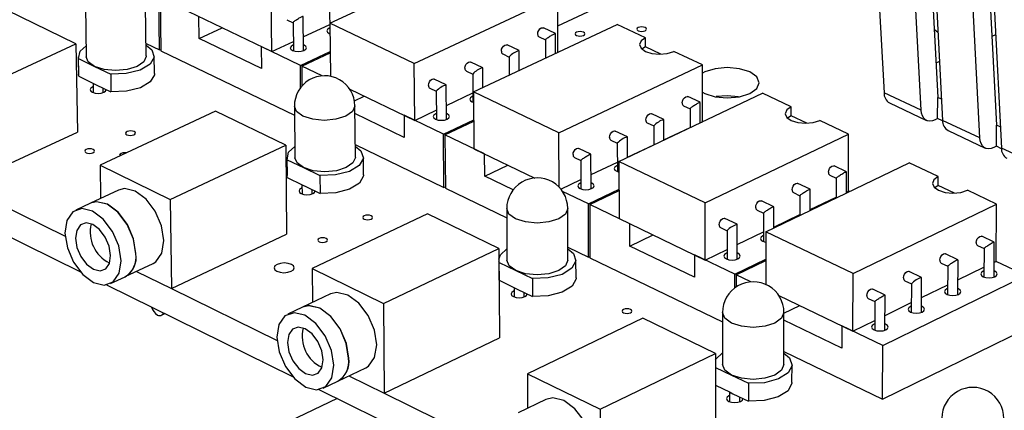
# Model space of a CAD drawing. Extents: x 64 to 144, y 97 to 234.
# Tile 5 of 16: x 88 to 110, y 170 to 179. Entities that reach past the tile are written whole.
import ezdxf

# ---------------------------------------------------------------- set-up
doc = ezdxf.new("R2010")
doc.units = 0
doc.layers.get('0').update_dxf_attribs({"linetype": 'CONTINUOUS'})

msp = doc.modelspace()

# ---------------------------------------------------------------- linework, layer by layer
at = {"color": 7, "linetype": 'CONTINUOUS'}
for p, q in [((95.088, 179.009), (98.277, 180.493)), ((107.245, 180.475), (107.409, 177.462)), ((108.45, 180.268), (108.605, 177.357)), ((108.234, 177.073), (108.073, 180.089)), ((100.155, 178.949), (102.06, 179.843)), ((108.552, 179.865), (108.711, 176.848)), ((91.297, 178.412), (91.281, 179.585)), ((91.312, 179.57), (91.328, 178.397)), ((93.796, 178.376), (93.782, 179.634)), ((96.964, 178.112), (100.153, 179.605)), ((100.157, 178.361), (100.153, 179.605)), ((109.761, 179.657), (109.911, 176.742)), ((89.654, 179.398), (89.671, 178.26)), ((91.004, 178.279), (90.988, 179.416)), ((95.082, 179.397), (95.088, 178.771)), ((109.54, 176.457), (109.383, 179.478)), ((89.442, 178.552), (87.904, 179.297)), ((91.943, 179.267), (93.796, 178.376)), ((92.18, 178.666), (92.174, 179.156)), ((94.499, 178.396), (94.492, 179.159)), ((109.864, 179.253), (110.019, 176.232)), ((92.18, 178.666), (92.695, 178.905)), ((94.131, 179.086), (94.27, 179.019)), ((94.27, 179.02), (94.277, 178.393)), ((94.496, 178.702), (95.086, 178.976)), ((96.964, 178.112), (95.088, 179.009)), ((95.088, 179.009), (95.099, 177.827)), ((98.284, 177.48), (101.473, 178.98)), ((100.101, 178.777), (99.835, 178.903)), ((102.104, 178.681), (101.473, 178.98)), ((108.524, 178.877), (108.608, 178.807)), ((93.569, 177.997), (92.18, 178.666)), ((99.739, 178.702), (99.88, 178.635)), ((100.104, 178.336), (100.102, 178.775)), ((102.104, 178.484), (102.104, 178.681)), ((109.89, 178.752), (109.809, 178.714)), ((86.876, 177.367), (89.442, 178.552)), ((89.442, 178.552), (89.472, 176.586)), ((91, 178.555), (91.297, 178.412)), ((94.432, 178.07), (93.563, 178.488)), ((93.563, 178.488), (93.569, 177.997)), ((93.796, 178.376), (94.275, 178.599)), ((99.294, 178.398), (99.028, 178.524)), ((99.88, 178.636), (99.881, 178.231)), ((102.104, 178.484), (102.025, 178.433)), ((102.45, 178.32), (102.104, 178.484)), ((89.493, 178.258), (89.499, 177.866)), ((89.503, 177.829), (89.497, 178.22)), ((89.497, 178.22), (89.855, 178.047)), ((91.187, 177.889), (91.182, 178.281)), ((91.297, 178.412), (91.327, 178.426)), ((91.328, 178.397), (94.301, 176.961)), ((94.432, 178.07), (95.094, 178.379)), ((94.463, 178.055), (95.094, 178.35)), ((98.932, 178.323), (99.073, 178.256)), ((99.073, 178.257), (99.075, 177.851)), ((99.297, 177.956), (99.295, 178.396)), ((103.37, 178.082), (102.736, 178.382)), ((89.855, 178.047), (90.214, 177.873)), ((94.436, 177.574), (94.432, 178.07)), ((94.463, 178.055), (94.467, 177.611)), ((94.917, 177.837), (94.463, 178.055)), ((96.973, 176.848), (96.964, 178.112)), ((98.485, 178.018), (98.219, 178.145)), ((98.488, 177.576), (98.486, 178.016)), ((100.181, 176.572), (103.37, 178.082)), ((103.37, 176.818), (103.37, 178.082)), ((108.642, 178.157), (108.564, 178.12)), ((89.503, 177.829), (89.499, 177.866)), ((89.503, 177.829), (89.831, 177.67)), ((90.214, 177.873), (90.22, 177.481)), ((98.123, 177.943), (98.263, 177.876)), ((98.263, 177.877), (98.267, 177.249)), ((89.824, 177.673), (89.827, 177.465)), ((89.831, 177.67), (89.891, 177.64)), ((89.891, 177.64), (90.22, 177.481)), ((90.05, 177.469), (90.048, 177.564)), ((97.311, 177.562), (97.451, 177.494)), ((97.673, 177.637), (97.408, 177.764)), ((97.679, 176.868), (97.675, 177.635)), ((95.529, 177.543), (96.973, 176.848)), ((95.634, 177.284), (95.853, 177.387)), ((97.451, 177.496), (97.456, 176.866)), ((97.677, 177.18), (98.266, 177.456)), ((100.181, 176.572), (98.284, 177.48)), ((98.284, 177.48), (98.292, 176.215)), ((101.516, 175.933), (104.705, 177.45)), ((103.319, 177.249), (103.05, 177.376)), ((105.342, 177.148), (104.705, 177.45)), ((108.234, 177.073), (107.409, 177.462)), ((108.602, 176.886), (108.605, 177.357)), ((108.686, 177.318), (108.605, 177.357)), ((94.299, 177.16), (94.311, 176.016)), ((95.654, 176.028), (95.644, 177.172)), ((102.954, 177.174), (103.096, 177.106)), ((103.32, 176.791), (103.32, 177.247)), ((105.342, 176.95), (105.342, 177.148)), ((107.531, 177.236), (108.356, 176.847)), ((92.543, 177.051), (89.977, 175.854)), ((94.106, 176.294), (92.543, 177.051)), ((96.742, 176.469), (95.646, 176.997)), ((97.616, 176.539), (96.738, 176.961)), ((96.738, 176.961), (96.742, 176.469)), ((96.973, 176.848), (97.454, 177.075)), ((102.512, 176.865), (102.243, 176.993)), ((103.096, 177.107), (103.096, 176.685)), ((105.342, 176.95), (105.263, 176.899)), ((105.694, 176.783), (105.342, 176.95)), ((97.616, 176.539), (98.288, 176.856)), ((97.647, 176.524), (98.288, 176.826)), ((102.146, 176.791), (102.289, 176.723)), ((102.289, 176.724), (102.289, 176.301)), ((102.514, 176.408), (102.513, 176.864)), ((102.514, 176.411), (103.096, 176.688)), ((103.32, 176.795), (103.37, 176.818)), ((103.374, 176.817), (103.37, 176.818)), ((106.622, 176.542), (105.982, 176.845)), ((108.602, 176.886), (108.544, 176.858)), ((108.712, 176.834), (108.602, 176.886)), ((109.54, 176.457), (108.711, 176.848)), ((109.907, 176.271), (109.911, 176.742)), ((109.995, 176.702), (109.911, 176.742)), ((86.912, 175.396), (89.472, 176.586)), ((97.624, 175.358), (97.616, 176.539)), ((97.647, 176.524), (97.655, 175.342)), ((98.528, 176.101), (97.647, 176.524)), ((100.185, 175.36), (100.181, 176.572)), ((101.703, 176.481), (101.434, 176.61)), ((101.705, 176.023), (101.704, 176.48)), ((103.433, 175.016), (106.622, 176.542)), ((106.618, 175.274), (106.622, 176.542)), ((108.833, 176.622), (109.661, 176.232)), ((91.539, 175.091), (94.106, 176.294)), ((94.106, 176.294), (94.126, 174.318)), ((95.652, 176.309), (97.624, 175.358)), ((101.337, 176.407), (101.479, 176.339)), ((101.479, 176.34), (101.48, 175.709)), ((101.705, 176.027), (102.289, 176.304)), ((109.907, 176.271), (109.849, 176.243)), ((110.02, 176.218), (109.907, 176.271)), ((95.837, 175.636), (95.833, 176.03)), ((98.292, 176.215), (99.643, 175.565)), ((98.53, 175.608), (98.528, 176.101)), ((100.891, 176.096), (100.622, 176.225)), ((100.894, 175.324), (100.892, 176.094)), ((110.851, 175.839), (110.019, 176.232)), ((89.977, 175.854), (91.539, 175.091)), ((89.977, 175.854), (89.988, 175.112)), ((94.131, 176.014), (94.136, 175.621)), ((94.141, 175.579), (94.137, 175.972)), ((94.137, 175.972), (94.5, 175.796)), ((98.53, 175.608), (99.046, 175.852)), ((100.525, 176.021), (100.667, 175.953)), ((100.667, 175.954), (100.669, 175.323)), ((100.894, 175.641), (101.48, 175.92)), ((103.433, 175.016), (101.516, 175.933)), ((101.516, 175.933), (101.518, 174.663)), ((104.783, 174.37), (107.972, 175.903)), ((106.572, 175.704), (106.3, 175.833)), ((108.616, 175.598), (107.972, 175.903)), ((94.141, 175.579), (94.136, 175.621)), ((94.5, 175.796), (94.865, 175.619)), ((94.865, 175.619), (94.868, 175.225)), ((99.161, 175.304), (98.53, 175.608)), ((106.204, 175.629), (106.347, 175.561)), ((106.572, 175.23), (106.573, 175.702)), ((108.615, 175.399), (108.616, 175.598)), ((85.476, 175.481), (89.541, 173.478)), ((86.913, 175.396), (89.201, 174.271)), ((94.141, 175.579), (94.474, 175.417)), ((94.466, 175.421), (94.468, 175.212)), ((94.474, 175.417), (94.535, 175.387)), ((94.535, 175.387), (94.868, 175.225)), ((97.624, 175.358), (97.655, 175.372)), ((100.221, 175.321), (100.669, 175.534)), ((105.765, 175.316), (105.493, 175.446)), ((106.347, 175.562), (106.346, 175.121)), ((108.615, 175.399), (108.537, 175.348)), ((108.974, 175.229), (108.615, 175.399)), ((90.388, 175.299), (89.768, 175.009)), ((94.692, 175.214), (94.691, 175.311)), ((97.655, 175.342), (99.021, 174.683)), ((100.835, 174.992), (100.26, 175.268)), ((100.835, 174.992), (101.517, 175.317)), ((100.867, 174.977), (101.517, 175.286)), ((105.396, 175.242), (105.54, 175.173)), ((105.54, 175.174), (105.539, 174.733)), ((105.765, 174.842), (105.766, 175.315)), ((106.572, 175.252), (106.618, 175.274)), ((106.64, 175.263), (106.618, 175.274)), ((109.91, 174.985), (109.263, 175.292)), ((89.765, 175.007), (89.438, 174.854)), ((91.539, 175.091), (91.566, 173.108)), ((100.839, 173.805), (100.835, 174.992)), ((100.867, 174.977), (100.87, 173.79)), ((101.757, 174.549), (100.867, 174.977)), ((103.433, 173.743), (103.433, 175.016)), ((104.956, 174.928), (104.684, 175.058)), ((105.765, 174.864), (106.346, 175.143)), ((106.721, 173.442), (109.91, 174.985)), ((109.901, 173.712), (109.91, 174.985)), ((97.257, 174.769), (94.69, 173.552)), ((98.846, 174), (97.257, 174.769)), ((99.02, 174.886), (99.025, 173.736)), ((100.38, 173.741), (100.376, 174.891)), ((104.587, 174.853), (104.73, 174.785)), ((104.73, 174.786), (104.73, 174.153)), ((104.956, 174.453), (104.957, 174.926)), ((104.956, 174.475), (105.539, 174.755)), ((101.518, 174.663), (103.433, 173.743)), ((101.758, 174.053), (101.757, 174.549)), ((104.144, 174.538), (103.873, 174.668)), ((104.145, 173.763), (104.145, 174.537)), ((91.566, 173.108), (94.126, 174.318)), ((101.758, 174.053), (102.274, 174.3)), ((103.775, 174.464), (103.919, 174.395)), ((103.919, 174.396), (103.918, 173.762)), ((104.145, 174.085), (104.73, 174.366)), ((104.783, 174.37), (104.781, 173.199)), ((106.721, 173.442), (104.783, 174.37)), ((109.489, 174.067), (109.634, 173.998)), ((109.861, 174.142), (109.586, 174.272)), ((109.857, 173.364), (109.862, 174.14)), ((96.279, 172.777), (98.846, 174)), ((98.846, 174), (98.856, 172.013)), ((100.379, 174.027), (100.839, 173.805)), ((103.193, 173.362), (101.758, 174.053)), ((104.09, 173.427), (103.193, 173.858)), ((103.193, 173.858), (103.193, 173.362)), ((103.433, 173.743), (103.919, 173.976)), ((109.054, 173.75), (108.779, 173.881)), ((109.634, 173.999), (109.63, 173.366)), ((90.537, 173.373), (91.156, 173.665)), ((98.851, 173.688), (98.847, 173.705)), ((98.851, 173.688), (99.22, 173.509)), ((98.853, 173.292), (98.851, 173.688)), ((100.562, 173.346), (100.56, 173.742)), ((100.839, 173.805), (100.87, 173.821)), ((100.87, 173.79), (103.817, 172.368)), ((104.09, 173.427), (104.782, 173.76)), ((104.122, 173.412), (104.782, 173.729)), ((108.682, 173.676), (108.827, 173.606)), ((109.05, 172.972), (109.055, 173.749)), ((109.859, 173.692), (109.901, 173.712)), ((110.565, 173.396), (109.901, 173.712)), ((90.787, 173.491), (91.566, 173.108)), ((94.69, 173.552), (94.698, 172.798)), ((94.69, 173.552), (96.279, 172.777)), ((99.22, 173.509), (99.59, 173.329)), ((104.09, 173.121), (104.09, 173.427)), ((104.122, 173.412), (104.122, 173.144)), ((104.445, 173.256), (104.122, 173.412)), ((106.717, 172.164), (106.721, 173.442)), ((108.245, 173.357), (107.97, 173.488)), ((108.827, 173.607), (108.823, 172.973)), ((109.052, 173.3), (109.632, 173.581)), ((90.123, 173.191), (94.254, 171.156)), ((90.207, 173.218), (90.533, 173.371)), ((98.853, 173.292), (98.849, 173.309)), ((98.853, 173.292), (99.191, 173.128)), ((99.59, 173.329), (99.592, 172.933)), ((107.381, 171.845), (110.565, 173.396)), ((107.872, 173.283), (108.018, 173.214)), ((108.018, 173.214), (108.015, 172.579)), ((108.242, 172.578), (108.246, 173.356)), ((108.244, 172.907), (108.825, 173.189)), ((91.566, 173.108), (93.912, 171.955)), ((95.102, 172.99), (94.481, 172.695)), ((99.183, 173.132), (99.184, 172.921)), ((99.191, 173.128), (99.253, 173.098)), ((99.253, 173.098), (99.592, 172.933)), ((99.41, 172.922), (99.41, 173.022)), ((107.434, 172.963), (107.159, 173.095)), ((107.431, 172.184), (107.434, 172.962)), ((96.279, 172.777), (96.295, 170.783)), ((105.067, 172.957), (106.717, 172.164)), ((107.06, 172.889), (107.206, 172.82)), ((107.206, 172.821), (107.203, 172.184)), ((107.432, 172.512), (108.016, 172.796)), ((91.341, 172.514), (91.405, 172.544)), ((91.419, 172.553), (91.405, 172.544)), ((94.478, 172.694), (94.151, 172.538)), ((103.817, 172.575), (103.817, 171.419)), ((105.182, 171.417), (105.184, 172.574)), ((105.184, 172.561), (105.537, 172.732)), ((102.049, 172.45), (99.481, 171.213)), ((103.663, 171.668), (102.049, 172.45)), ((106.472, 171.783), (105.184, 172.404)), ((106.717, 172.164), (107.204, 172.401)), ((106.474, 172.281), (106.472, 171.783)), ((107.381, 171.845), (106.474, 172.281)), ((107.376, 170.65), (110.556, 172.205)), ((96.295, 170.783), (98.856, 172.013)), ((101.096, 170.425), (103.663, 171.668)), ((103.663, 171.668), (103.663, 169.67)), ((105.183, 171.708), (107.376, 170.65)), ((107.376, 170.65), (107.381, 171.845)), ((95.266, 171.051), (95.885, 171.347)), ((99.481, 171.213), (101.096, 170.425)), ((99.481, 171.213), (99.485, 170.446)), ((103.663, 171.356), (104.017, 171.184)), ((105.363, 171.019), (105.364, 171.417)), ((94.936, 170.893), (95.262, 171.049)), ((95.511, 171.168), (96.295, 170.783)), ((104.017, 171.184), (104.393, 171.002)), ((104.393, 171.002), (104.393, 170.604)), ((94.845, 170.864), (99.044, 168.796)), ((96.295, 170.784), (98.699, 169.601)), ((103.663, 170.958), (103.985, 170.802)), ((103.977, 170.806), (103.977, 170.594)), ((103.985, 170.802), (104.048, 170.771)), ((95.248, 170.666), (84.14, 165.342)), ((99.892, 170.643), (99.272, 170.343)), ((104.048, 170.771), (104.393, 170.604)), ((104.204, 170.594), (104.205, 170.695)), ((101.096, 170.425), (101.101, 168.42))]:
    msp.add_line(p, q, dxfattribs=at)
for points in [[(94.272, 179.018), (94.271, 179.019), (94.271, 179.022), (94.274, 179.027), (94.28, 179.034), (94.289, 179.042), (94.301, 179.052), (94.316, 179.064), (94.332, 179.075), (94.35, 179.088), (94.369, 179.1), (94.388, 179.112), (94.407, 179.124), (94.426, 179.134), (94.443, 179.143), (94.458, 179.151), (94.47, 179.156), (94.48, 179.16), (94.487, 179.161), (94.491, 179.161)], [(95.089, 178.904), (95.074, 178.897), (95.034, 178.87), (95.02, 178.838), (95.032, 178.806), (95.07, 178.779), (95.09, 178.77)], [(99.708, 178.765), (99.714, 178.806), (99.731, 178.846), (99.757, 178.879), (99.787, 178.901), (99.817, 178.907), (99.835, 178.903)], [(101.943, 178.841), (101.977, 178.83), (102.019, 178.826), (102.06, 178.83), (102.095, 178.841), (102.118, 178.857), (102.126, 178.877), (102.118, 178.896), (102.095, 178.912), (102.06, 178.923), (102.019, 178.927), (101.978, 178.923), (101.943, 178.912), (101.92, 178.896), (101.911, 178.877), (101.919, 178.857), (101.943, 178.841)], [(99.881, 178.634), (99.88, 178.635), (99.88, 178.638), (99.883, 178.643), (99.89, 178.65), (99.899, 178.658), (99.912, 178.668), (99.927, 178.679), (99.943, 178.691), (99.961, 178.704), (99.98, 178.716), (100, 178.728), (100.019, 178.74), (100.037, 178.75), (100.054, 178.759), (100.069, 178.767), (100.082, 178.772), (100.092, 178.776), (100.098, 178.777), (100.101, 178.777)], [(100.574, 178.736), (100.608, 178.725), (100.649, 178.721), (100.691, 178.725), (100.726, 178.736), (100.749, 178.752), (100.757, 178.771), (100.749, 178.791), (100.726, 178.807), (100.692, 178.818), (100.65, 178.822), (100.609, 178.818), (100.574, 178.807), (100.551, 178.791), (100.542, 178.771), (100.55, 178.752), (100.574, 178.736)], [(102.104, 178.681), (102.007, 178.612), (101.972, 178.531), (102.006, 178.45), (102.103, 178.382), (102.248, 178.336), (102.419, 178.319), (102.591, 178.336), (102.736, 178.382)], [(89.497, 178.22), (89.534, 178.384), (89.667, 178.505)], [(91.001, 178.523), (91.13, 178.415), (91.18, 178.253), (91.088, 178.094), (90.869, 177.965), (90.56, 177.887), (90.214, 177.873)], [(94.275, 178.525), (94.262, 178.52), (94.223, 178.493), (94.208, 178.46), (94.221, 178.428), (94.259, 178.401), (94.316, 178.383), (94.384, 178.376), (94.452, 178.383), (94.51, 178.401)], [(94.51, 178.401), (94.55, 178.428), (94.565, 178.46), (94.552, 178.493), (94.514, 178.52), (94.498, 178.527)], [(98.901, 178.386), (98.906, 178.427), (98.924, 178.467), (98.949, 178.5), (98.98, 178.522), (99.01, 178.529), (99.028, 178.524)], [(89.855, 178.047), (89.716, 178.149), (89.671, 178.26)], [(91.004, 178.279), (91.004, 178.27), (90.948, 178.149), (90.799, 178.047), (90.579, 177.978), (90.323, 177.954), (90.069, 177.978), (89.855, 178.047)], [(98.091, 178.006), (98.097, 178.047), (98.114, 178.087), (98.14, 178.12), (98.17, 178.142), (98.201, 178.149), (98.219, 178.145)], [(103.37, 177.474), (103.422, 177.446), (103.653, 177.373), (103.925, 177.347), (104.197, 177.373), (104.428, 177.446), (104.581, 177.556), (104.635, 177.685), (104.58, 177.814), (104.426, 177.923), (104.196, 177.996), (103.924, 178.021), (103.652, 177.996), (103.422, 177.923), (103.37, 177.895)], [(91.187, 177.889), (91.185, 177.862), (91.093, 177.703), (90.875, 177.573), (90.566, 177.495), (90.22, 177.481)], [(89.825, 177.597), (89.815, 177.592), (89.775, 177.565), (89.76, 177.533), (89.772, 177.5), (89.809, 177.473)], [(97.279, 177.625), (97.285, 177.666), (97.302, 177.706), (97.328, 177.74), (97.359, 177.762), (97.389, 177.768), (97.408, 177.764)], [(89.809, 177.473), (89.866, 177.455), (89.934, 177.448), (90.002, 177.455), (90.06, 177.473), (90.1, 177.5), (90.115, 177.532)], [(98.266, 177.382), (98.252, 177.376), (98.213, 177.348), (98.199, 177.316), (98.212, 177.283), (98.25, 177.256), (98.286, 177.242)], [(102.923, 177.237), (102.929, 177.278), (102.946, 177.318), (102.972, 177.352), (103.002, 177.374), (103.032, 177.381), (103.05, 177.376)], [(104.175, 177.374), (103.924, 177.396), (103.679, 177.375)], [(103.097, 177.106), (103.096, 177.106), (103.096, 177.109), (103.1, 177.114), (103.106, 177.121), (103.116, 177.129), (103.129, 177.139), (103.144, 177.151), (103.161, 177.163), (103.179, 177.175), (103.198, 177.188), (103.218, 177.2), (103.237, 177.211), (103.255, 177.222), (103.272, 177.231), (103.287, 177.238), (103.3, 177.244), (103.31, 177.247), (103.316, 177.249), (103.319, 177.249)], [(105.342, 177.148), (105.245, 177.078), (105.212, 176.996), (105.246, 176.914), (105.344, 176.845), (105.491, 176.799), (105.663, 176.782), (105.836, 176.799), (105.982, 176.845)], [(97.455, 177), (97.441, 176.994), (97.401, 176.966), (97.387, 176.934), (97.4, 176.901), (97.438, 176.874), (97.496, 176.855), (97.564, 176.849), (97.633, 176.855), (97.692, 176.874)], [(97.692, 176.874), (97.731, 176.901), (97.745, 176.934), (97.732, 176.966), (97.694, 176.994), (97.679, 177.001)], [(102.115, 176.854), (102.121, 176.895), (102.138, 176.935), (102.164, 176.969), (102.195, 176.991), (102.225, 176.998), (102.243, 176.993)], [(108.544, 176.858), (108.486, 176.837), (108.43, 176.831), (108.378, 176.839), (108.332, 176.861), (108.293, 176.897), (108.263, 176.946), (108.244, 177.005), (108.234, 177.073)], [(90.576, 176.527), (90.61, 176.516), (90.652, 176.512), (90.693, 176.516), (90.729, 176.527), (90.753, 176.544), (90.762, 176.564), (90.755, 176.583), (90.732, 176.6), (90.698, 176.611), (90.656, 176.615), (90.615, 176.611), (90.579, 176.6), (90.555, 176.583), (90.546, 176.564), (90.553, 176.544), (90.576, 176.527)], [(101.306, 176.47), (101.312, 176.511), (101.329, 176.551), (101.355, 176.585), (101.385, 176.607), (101.416, 176.614), (101.434, 176.61)], [(94.137, 175.972), (94.171, 176.138), (94.308, 176.265)], [(95.652, 176.277), (95.779, 176.17), (95.832, 176.006), (95.742, 175.844), (95.524, 175.713), (95.214, 175.633), (94.865, 175.619)], [(109.849, 176.243), (109.791, 176.222), (109.735, 176.215), (109.683, 176.223), (109.637, 176.246), (109.599, 176.282), (109.569, 176.33), (109.549, 176.39), (109.54, 176.457)], [(89.667, 176.129), (89.701, 176.118), (89.743, 176.114), (89.784, 176.118), (89.82, 176.129), (89.844, 176.146), (89.854, 176.166), (89.846, 176.186), (89.824, 176.202), (89.789, 176.214), (89.748, 176.218), (89.706, 176.214), (89.67, 176.202), (89.646, 176.186), (89.637, 176.166), (89.644, 176.146), (89.667, 176.129)], [(90.557, 176.124), (90.524, 176.127), (90.482, 176.123), (90.446, 176.112), (90.422, 176.095), (90.413, 176.075), (90.417, 176.059)], [(95.654, 176.028), (95.654, 176.023), (95.6, 175.9), (95.451, 175.796), (95.231, 175.726), (94.973, 175.702), (94.716, 175.726), (94.5, 175.796)], [(100.494, 176.085), (100.5, 176.126), (100.517, 176.166), (100.543, 176.2), (100.573, 176.222), (100.604, 176.229), (100.622, 176.225)], [(100.668, 175.953), (100.668, 175.953), (100.668, 175.956), (100.671, 175.961), (100.678, 175.968), (100.687, 175.976), (100.7, 175.986), (100.715, 175.998), (100.732, 176.01), (100.75, 176.022), (100.769, 176.034), (100.789, 176.047), (100.808, 176.058), (100.827, 176.069), (100.844, 176.078), (100.859, 176.085), (100.871, 176.091), (100.881, 176.095), (100.888, 176.096), (100.891, 176.096)], [(94.5, 175.796), (94.358, 175.9), (94.311, 176.016)], [(101.48, 175.844), (101.465, 175.837), (101.426, 175.809), (101.412, 175.777), (101.426, 175.744), (101.465, 175.716), (101.516, 175.699)], [(106.173, 175.693), (106.179, 175.734), (106.196, 175.774), (106.222, 175.808), (106.252, 175.83), (106.283, 175.837), (106.3, 175.833)], [(95.837, 175.636), (95.836, 175.612), (95.745, 175.45), (95.527, 175.319), (95.217, 175.239), (94.868, 175.225)], [(106.348, 175.56), (106.348, 175.561), (106.348, 175.563), (106.351, 175.568), (106.358, 175.575), (106.368, 175.584), (106.381, 175.594), (106.396, 175.605), (106.413, 175.617), (106.432, 175.629), (106.451, 175.642), (106.471, 175.654), (106.49, 175.666), (106.509, 175.676), (106.526, 175.685), (106.541, 175.693), (106.553, 175.699), (106.563, 175.702), (106.57, 175.704), (106.572, 175.704)], [(108.616, 175.598), (108.52, 175.527), (108.487, 175.445), (108.522, 175.362), (108.622, 175.292), (108.77, 175.245), (108.943, 175.228), (109.117, 175.245), (109.263, 175.292)], [(100.669, 175.458), (100.654, 175.451), (100.615, 175.423), (100.601, 175.39), (100.614, 175.358), (100.653, 175.33), (100.711, 175.311), (100.78, 175.304), (100.849, 175.311), (100.907, 175.33)], [(100.907, 175.33), (100.947, 175.358), (100.961, 175.39), (100.947, 175.423), (100.909, 175.451), (100.894, 175.458)], [(105.365, 175.306), (105.371, 175.346), (105.389, 175.387), (105.414, 175.421), (105.445, 175.443), (105.475, 175.45), (105.493, 175.446)], [(91.156, 173.665), (91.22, 173.705), (91.352, 173.895), (91.396, 174.175), (91.344, 174.502), (91.205, 174.826), (91, 175.097), (90.76, 175.274), (90.522, 175.331), (90.388, 175.299)], [(94.467, 175.345), (94.455, 175.34), (94.415, 175.312), (94.401, 175.279), (94.413, 175.247), (94.451, 175.219)], [(94.451, 175.219), (94.509, 175.2), (94.577, 175.194), (94.646, 175.2), (94.705, 175.219), (94.744, 175.247), (94.759, 175.279)], [(105.541, 175.173), (105.54, 175.173), (105.54, 175.176), (105.544, 175.181), (105.551, 175.188), (105.561, 175.196), (105.573, 175.206), (105.589, 175.217), (105.606, 175.229), (105.624, 175.242), (105.644, 175.254), (105.663, 175.267), (105.683, 175.278), (105.701, 175.289), (105.718, 175.298), (105.733, 175.306), (105.746, 175.311), (105.756, 175.315), (105.762, 175.316), (105.765, 175.316)], [(90.773, 173.882), (90.721, 174.209), (90.582, 174.533), (90.376, 174.805), (90.136, 174.982), (89.898, 175.039), (89.765, 175.007)], [(90.776, 173.884), (90.724, 174.211), (90.585, 174.535), (90.38, 174.806), (90.139, 174.984), (89.901, 175.04), (89.768, 175.009)], [(104.556, 174.917), (104.562, 174.958), (104.579, 174.999), (104.605, 175.033), (104.635, 175.055), (104.666, 175.062), (104.684, 175.058)], [(90.446, 173.728), (90.394, 174.055), (90.255, 174.38), (90.049, 174.651), (89.809, 174.829), (89.571, 174.886), (89.371, 174.813), (89.24, 174.622), (89.197, 174.342), (89.25, 174.016), (89.389, 173.692), (89.594, 173.421), (89.833, 173.243), (90.071, 173.186), (90.271, 173.258), (90.403, 173.448), (90.446, 173.728)], [(95.85, 174.652), (95.885, 174.641), (95.927, 174.637), (95.969, 174.641), (96.004, 174.652), (96.029, 174.669), (96.037, 174.689), (96.03, 174.709), (96.006, 174.726), (95.971, 174.737), (95.93, 174.741), (95.888, 174.737), (95.852, 174.726), (95.828, 174.709), (95.819, 174.689), (95.827, 174.669), (95.85, 174.652)], [(104.731, 174.784), (104.731, 174.785), (104.731, 174.787), (104.734, 174.792), (104.741, 174.799), (104.751, 174.808), (104.764, 174.818), (104.779, 174.829), (104.796, 174.841), (104.815, 174.853), (104.834, 174.866), (104.854, 174.878), (104.873, 174.89), (104.892, 174.9), (104.909, 174.909), (104.924, 174.917), (104.937, 174.923), (104.946, 174.926), (104.953, 174.928), (104.956, 174.928)], [(90.212, 173.844), (90.179, 174.048), (90.092, 174.251), (89.964, 174.42), (89.814, 174.531), (89.665, 174.567), (89.54, 174.522), (89.458, 174.402), (89.431, 174.227), (89.464, 174.023), (89.551, 173.821), (89.679, 173.651), (89.829, 173.54), (89.977, 173.504), (90.102, 173.549), (90.185, 173.668), (90.212, 173.844)], [(103.744, 174.528), (103.75, 174.569), (103.767, 174.609), (103.793, 174.643), (103.824, 174.666), (103.854, 174.673), (103.873, 174.668)], [(104.73, 174.289), (104.714, 174.282), (104.675, 174.254), (104.661, 174.22), (104.675, 174.187), (104.714, 174.159), (104.773, 174.14), (104.782, 174.139)], [(109.458, 174.131), (109.465, 174.172), (109.482, 174.213), (109.508, 174.247), (109.538, 174.269), (109.569, 174.276), (109.586, 174.272)], [(94.847, 174.149), (94.882, 174.138), (94.924, 174.134), (94.966, 174.138), (95.001, 174.149), (95.026, 174.166), (95.034, 174.186), (95.027, 174.206), (95.004, 174.223), (94.968, 174.234), (94.927, 174.238), (94.885, 174.234), (94.849, 174.223), (94.825, 174.206), (94.816, 174.186), (94.824, 174.166), (94.847, 174.149)], [(109.635, 173.998), (109.635, 173.998), (109.635, 174.001), (109.639, 174.006), (109.646, 174.013), (109.656, 174.021), (109.669, 174.031), (109.684, 174.042), (109.702, 174.054), (109.72, 174.067), (109.74, 174.079), (109.76, 174.092), (109.779, 174.103), (109.798, 174.114), (109.815, 174.123), (109.83, 174.131), (109.843, 174.136), (109.852, 174.14), (109.859, 174.142), (109.861, 174.142)], [(98.847, 173.765), (98.882, 173.857), (99.024, 173.989)], [(100.379, 173.994), (100.503, 173.889), (100.559, 173.722), (100.471, 173.558), (100.253, 173.424), (99.942, 173.343), (99.59, 173.329)], [(103.918, 173.899), (103.903, 173.892), (103.863, 173.863), (103.85, 173.83), (103.863, 173.797), (103.903, 173.769), (103.962, 173.75), (104.031, 173.743), (104.1, 173.75), (104.159, 173.769)], [(104.159, 173.769), (104.198, 173.797), (104.212, 173.83), (104.198, 173.863), (104.159, 173.892), (104.145, 173.898)], [(108.651, 173.74), (108.657, 173.781), (108.675, 173.821), (108.701, 173.856), (108.731, 173.878), (108.762, 173.885), (108.779, 173.881)], [(93.909, 173.492), (93.981, 173.469), (94.067, 173.46), (94.154, 173.469), (94.227, 173.492), (94.277, 173.527), (94.296, 173.569), (94.28, 173.61), (94.232, 173.645), (94.16, 173.669), (94.074, 173.677), (93.988, 173.669), (93.914, 173.645), (93.864, 173.61), (93.845, 173.569), (93.861, 173.527), (93.909, 173.492)], [(99.22, 173.509), (99.075, 173.615), (99.025, 173.736)], [(100.38, 173.741), (100.38, 173.739), (100.327, 173.615), (100.179, 173.509), (99.958, 173.438), (99.698, 173.413), (99.439, 173.438), (99.22, 173.509)], [(108.828, 173.606), (108.828, 173.606), (108.828, 173.609), (108.831, 173.614), (108.839, 173.621), (108.849, 173.629), (108.862, 173.639), (108.877, 173.65), (108.894, 173.662), (108.913, 173.675), (108.933, 173.688), (108.953, 173.7), (108.972, 173.711), (108.991, 173.722), (109.008, 173.731), (109.023, 173.739), (109.035, 173.745), (109.045, 173.748), (109.052, 173.75), (109.054, 173.75)], [(107.841, 173.347), (107.848, 173.388), (107.865, 173.429), (107.891, 173.463), (107.922, 173.485), (107.952, 173.493), (107.97, 173.488)], [(109.631, 173.502), (109.614, 173.495), (109.576, 173.467), (109.563, 173.433), (109.577, 173.4), (109.617, 173.372), (109.676, 173.353), (109.746, 173.346), (109.815, 173.353), (109.873, 173.372), (109.873, 173.372)], [(109.873, 173.372), (109.912, 173.4), (109.925, 173.433), (109.911, 173.467), (109.871, 173.495), (109.858, 173.501)], [(100.562, 173.346), (100.561, 173.326), (100.472, 173.162), (100.255, 173.028), (99.944, 172.947), (99.592, 172.933)], [(104.781, 173.394), (104.78, 173.383), (104.781, 173.373)], [(95.885, 171.347), (95.946, 171.385), (96.082, 171.576), (96.128, 171.857), (96.077, 172.186), (95.937, 172.512), (95.729, 172.786), (95.485, 172.965), (95.243, 173.023), (95.102, 172.99)], [(99.184, 173.057), (99.17, 173.051), (99.13, 173.023), (99.116, 172.99), (99.129, 172.957), (99.168, 172.928)], [(99.168, 172.928), (99.227, 172.909), (99.296, 172.903), (99.365, 172.909), (99.424, 172.928), (99.463, 172.957), (99.477, 172.99), (99.477, 172.991)], [(107.03, 172.953), (107.036, 172.994), (107.053, 173.035), (107.079, 173.069), (107.11, 173.092), (107.141, 173.099), (107.159, 173.095)], [(107.207, 172.819), (107.206, 172.82), (107.207, 172.822), (107.21, 172.827), (107.217, 172.834), (107.227, 172.842), (107.24, 172.852), (107.256, 172.864), (107.273, 172.876), (107.292, 172.888), (107.311, 172.901), (107.331, 172.913), (107.351, 172.925), (107.369, 172.935), (107.387, 172.945), (107.402, 172.952), (107.414, 172.958), (107.424, 172.962), (107.431, 172.963), (107.434, 172.963)], [(108.824, 173.11), (108.807, 173.103), (108.769, 173.074), (108.755, 173.041), (108.77, 173.007), (108.81, 172.979), (108.869, 172.96), (108.939, 172.953), (109.008, 172.96), (109.067, 172.979), (109.067, 172.979)], [(109.067, 172.979), (109.105, 173.007), (109.119, 173.041), (109.104, 173.074), (109.064, 173.103), (109.051, 173.108)], [(95.178, 171.403), (95.126, 171.732), (94.986, 172.059), (94.778, 172.333), (94.534, 172.513), (94.292, 172.571), (94.088, 172.499), (93.953, 172.308), (93.908, 172.027), (93.96, 171.698), (94.1, 171.372), (94.307, 171.098), (94.55, 170.918), (94.792, 170.859), (94.997, 170.93), (95.132, 171.121), (95.178, 171.403)], [(95.504, 171.559), (95.453, 171.888), (95.313, 172.215), (95.105, 172.489), (94.861, 172.669), (94.619, 172.727), (94.478, 172.694)], [(95.508, 171.561), (95.457, 171.89), (95.316, 172.216), (95.108, 172.49), (94.865, 172.67), (94.622, 172.728), (94.481, 172.695)], [(101.617, 172.57), (101.653, 172.559), (101.695, 172.555), (101.737, 172.559), (101.773, 172.57), (101.797, 172.587), (101.805, 172.608), (101.797, 172.628), (101.773, 172.645), (101.738, 172.657), (101.696, 172.661), (101.654, 172.657), (101.618, 172.645), (101.594, 172.628), (101.585, 172.608), (101.594, 172.587), (101.617, 172.57)], [(108.015, 172.717), (107.998, 172.709), (107.959, 172.681), (107.946, 172.647), (107.96, 172.614), (108, 172.585), (108.06, 172.566), (108.129, 172.559), (108.199, 172.566), (108.257, 172.585), (108.257, 172.585)], [(108.257, 172.585), (108.296, 172.614), (108.31, 172.647), (108.295, 172.681), (108.255, 172.709), (108.243, 172.715)], [(107.204, 172.322), (107.187, 172.315), (107.148, 172.286), (107.134, 172.253), (107.149, 172.219), (107.189, 172.19), (107.248, 172.171), (107.318, 172.165), (107.387, 172.171), (107.446, 172.19), (107.446, 172.19)], [(107.446, 172.19), (107.485, 172.219), (107.499, 172.253), (107.484, 172.286), (107.444, 172.315), (107.432, 172.32)], [(94.939, 171.52), (94.907, 171.726), (94.819, 171.93), (94.69, 172.101), (94.537, 172.214), (94.386, 172.25), (94.258, 172.205), (94.174, 172.086), (94.146, 171.91), (94.178, 171.704), (94.266, 171.501), (94.395, 171.329), (94.547, 171.217), (94.699, 171.18), (94.826, 171.225), (94.911, 171.344), (94.939, 171.52)], [(103.663, 171.525), (103.67, 171.538), (103.817, 171.676)], [(105.183, 171.674), (105.304, 171.571), (105.364, 171.401), (105.277, 171.234), (105.06, 171.098), (104.748, 171.016), (104.393, 171.002)], [(104.017, 171.184), (103.869, 171.292), (103.817, 171.419), (103.817, 171.419)], [(105.182, 171.417), (105.131, 171.292), (104.983, 171.184), (104.762, 171.113), (104.501, 171.087), (104.239, 171.113), (104.017, 171.184)], [(105.363, 171.019), (105.363, 171.003), (105.277, 170.836), (105.059, 170.7), (104.747, 170.618), (104.393, 170.604)], [(100.692, 168.992), (100.749, 169.027), (100.889, 169.218), (100.937, 169.501), (100.887, 169.832), (100.746, 170.16), (100.536, 170.437), (100.288, 170.619), (100.042, 170.678), (99.892, 170.643)], [(103.977, 170.732), (103.962, 170.726), (103.922, 170.697), (103.909, 170.663), (103.923, 170.629), (103.962, 170.6)], [(103.962, 170.6), (104.021, 170.581), (104.091, 170.574), (104.161, 170.581), (104.22, 170.6), (104.259, 170.629), (104.273, 170.663)]]:
    msp.add_lwpolyline(points, dxfattribs=at)
at = {"color": 8, "linetype": 'CONTINUOUS'}
for points in [[(95.644, 177.172), (95.644, 177.166), (95.59, 177.044), (95.441, 176.94), (95.221, 176.871), (94.962, 176.846), (94.705, 176.871), (94.489, 176.94), (94.346, 177.044), (94.299, 177.16)], [(100.376, 174.891), (100.376, 174.889), (100.323, 174.765), (100.175, 174.659), (99.954, 174.589), (99.693, 174.564), (99.434, 174.589), (99.215, 174.659), (99.069, 174.765), (99.02, 174.886)], [(105.184, 172.574), (105.133, 172.448), (104.985, 172.341), (104.764, 172.27), (104.502, 172.244), (104.24, 172.27), (104.018, 172.341), (103.869, 172.448), (103.817, 172.575), (103.817, 172.575)]]:
    msp.add_lwpolyline(points, dxfattribs=at)
at = {"color": 7, "linetype": 'CONTINUOUS'}
for centre, radius, start, end in [((99.771, 178.757), 0.0638, 172.5918, 240.1706), ((98.964, 178.378), 0.0638, 172.6804, 240.1604), ((99.41, 177.963), 0.448, 104.8993, 139.0101), ((98.154, 177.998), 0.0639, 172.7651, 240.1547), ((98.601, 177.584), 0.447, 104.8542, 139.0386), ((94.972, 177.166), 0.673, 0.4542, 180.5663), ((89.904, 177.743), 0.103, 225.1594, 263.0715), ((97.343, 177.617), 0.064, 172.8536, 240.144), ((97.789, 177.203), 0.446, 104.8084, 139.067), ((107.654, 177.448), 0.245, 176.7811, 240.0342), ((102.986, 177.229), 0.0636, 172.2225, 240.0444), ((102.178, 176.846), 0.0636, 172.3111, 240.0353), ((102.642, 176.407), 0.475, 105.7413, 138.06), ((108.955, 176.834), 0.244, 176.6353, 239.9799), ((101.369, 176.462), 0.0637, 172.3953, 240.0314), ((101.832, 176.023), 0.474, 105.6968, 138.089), ((100.557, 176.077), 0.0638, 172.4851, 240.0215), ((110.263, 176.217), 0.244, 176.4885, 239.9248), ((106.235, 175.684), 0.0634, 171.847, 239.9136), ((94.548, 175.492), 0.105, 225.3167, 262.9142), ((99.698, 174.889), 0.678, 0.1727, 180.2843), ((105.428, 175.297), 0.0634, 171.9353, 239.906), ((104.618, 174.908), 0.0635, 172.0204, 239.9026), ((90.511, 174.359), 0.753, 165.9057, 244.1943), ((103.807, 174.519), 0.0636, 172.1093, 239.8942), ((104.289, 174.053), 0.505, 106.5047, 137.1499), ((109.521, 174.122), 0.0631, 171.4644, 239.7793), ((90.281, 173.801), 0.498, 300.3993, 9.312), ((90.284, 173.803), 0.498, 300.3991, 9.3116), ((108.714, 173.73), 0.0632, 171.5532, 239.7725), ((104.501, 172.575), 0.684, 359.8832, 179.9883), ((107.904, 173.338), 0.0633, 171.6383, 239.7703), ((108.408, 172.84), 0.541, 107.3991, 136.1421), ((99.267, 173.205), 0.108, 225.4738, 262.7571), ((107.092, 172.944), 0.0634, 171.7273, 239.7631), ((91.4, 172.764), 0.284, 193.4842, 239.6376), ((91.302, 172.593), 0.0871, 238.2091, 343.7092), ((95.226, 172.041), 0.754, 165.7734, 245.0834), ((95.008, 171.482), 0.502, 300.4149, 8.8003), ((95.012, 171.484), 0.502, 300.4148, 8.7999), ((104.063, 170.881), 0.111, 225.6302, 262.6007), ((109.383, 170.223), 0.689, 359.5853, 179.6783)]:
    msp.add_arc(centre, radius, start, end, dxfattribs=at)

doc.saveas('drawing.dxf')
